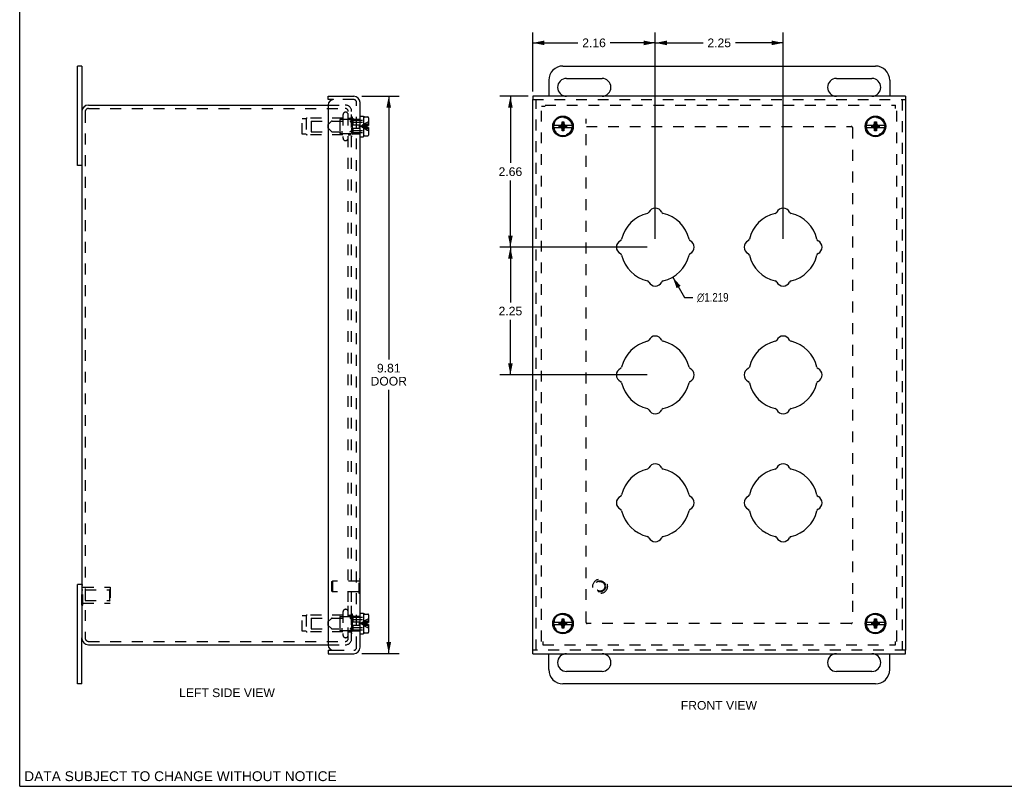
# Model space of a CAD drawing. Header units: inches. Extents: x 0 to 34.7, y 0 to 22.4.
# Tile 1 of 3: x 0 to 17.3, y 0 to 13.5. Entities that reach past the tile are written whole.
import ezdxf

# ---------------------------------------------------------------- set-up
doc = ezdxf.new("R2010")
doc.units = ezdxf.units.IN
doc.header["$LTSCALE"] = 1.906116
doc.header["$MEASUREMENT"] = 0
doc.linetypes.add('HIDDEN', pattern=[0.2, 0.1, -0.1])
doc.layers.get('0').update_dxf_attribs({"linetype": 'CONTINUOUS'})
for name, color, linetype in [('DEFAULT_2', 8, 'HIDDEN'), ('DIMENSIONS', 7, 'CONTINUOUS'), ('DOOR_ASSEMBLY', 7, 'CONTINUOUS')]:
    doc.layers.add(name, color=color, linetype=linetype)
doc.styles.get("Standard").update_dxf_attribs({"font": 'arial.ttf'})
doc.styles.add('TEXTSTYLE_1', font='gdt', dxfattribs={"width": 0.8})
doc.dimstyles.new('DIMSTYLE_1', dxfattribs={"dimtxt": 0.152897, "dimasz": 0.203863, "dimexe": 0.09, "dimexo": 0.07, "dimgap": 0.09, "dimtad": 0, "dimtih": 1, "dimtoh": 1, "dimdec": 3, "dimzin": 4, "dimdsep": 46, "dimtxsty": 'Standard', "dimblk": '_FILLED', "dimblk1": '_FILLED', "dimblk2": '_FILLED', "dimcen": 0.09, "dimadec": 3, "dimazin": 1, "dimtfac": 1, "dimtdec": 3, "dimtofl": 0, "dimtmove": 0, "dimatfit": 1, "dimldrblk": '_FILLED', "dimfxl": 0, "dimtolj": 1, "dimtzin": 4, "dimarcsym": 0})
doc.dimstyles.new('DIMSTYLE_2', dxfattribs={"dimtxt": 0.152897, "dimasz": 0.203863, "dimexe": 0.09, "dimexo": 0.07, "dimgap": 0.0375, "dimtad": 0, "dimtih": 1, "dimtoh": 1, "dimzin": 4, "dimdsep": 46, "dimtxsty": 'Standard', "dimblk": '_FILLED', "dimblk1": '_FILLED', "dimblk2": '_FILLED', "dimcen": 0.09, "dimazin": 1, "dimtfac": 1, "dimtdec": 3, "dimtofl": 0, "dimtmove": 0, "dimatfit": 3, "dimldrblk": '_FILLED', "dimfxl": 0, "dimtolj": 1, "dimtzin": 4, "dimarcsym": 0})

# ---------------------------------------------------------------- blocks, each defined once
blk = doc.blocks.new('_FILLED')
at = {"color": 0, "linetype": 'ByBlock'}
blk.add_solid([(0, 0), (-1, 0.2), (-1, -0.2)], dxfattribs=at)
blk = doc.blocks.new('*D1')
at = {"layer": 'DIMENSIONS', "color": 2, "linetype": 'Continuous'}
for p, q in [((11.493, 8.964), (11.702, 8.607)), ((11.702, 8.607), (11.845, 8.607))]:
    blk.add_line(p, q, dxfattribs=at)
at = {"layer": 'DIMENSIONS', "color": 2, "linetype": 'Continuous', "xscale": 0.2038626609, "yscale": 0.2038626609, "zscale": 0.2038626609, "rotation": 120.2599769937}
blk.add_blockref('_FILLED', (11.493, 8.964), dxfattribs=at)
at = {"layer": 'DIMENSIONS', "color": 2, "linetype": 'Continuous', "insert": (11.921, 8.683), "char_height": 0.1529, "width": 0.73815, "attachment_point": 1, "line_spacing_factor": 0.9, "style": 'TEXTSTYLE_1'}
blk.add_mtext('{\\fgdt;n}\\fArial;1.219', dxfattribs=at)
blk = doc.blocks.new('*D2')
at = {"layer": 'DIMENSIONS', "color": 2, "linetype": 'Continuous'}
for p, q in [((6.021, 12.147), (6.678, 12.147)), ((6.495, 12.147), (6.495, 7.514)), ((6.495, 2.335), (6.495, 6.979)), ((6.021, 2.335), (6.678, 2.335))]:
    blk.add_line(p, q, dxfattribs=at)
at = {"layer": 'DIMENSIONS', "color": 2, "linetype": 'Continuous', "xscale": 0.2038626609, "yscale": 0.2038626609, "zscale": 0.2038626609}
for p, rotation in [((6.495, 12.147), 90), ((6.495, 2.335), 270)]:
    blk.add_blockref('_FILLED', p, dxfattribs=dict(at, rotation=rotation))
at = {"layer": 'DIMENSIONS', "color": 2, "linetype": 'Continuous', "insert": (6.495, 7.437), "char_height": 0.1529, "width": 0.64001, "attachment_point": 2, "line_spacing_factor": 0.9}
blk.add_mtext('9.81\\PDOOR', dxfattribs=at)
blk = doc.blocks.new('*D13')
at = {"layer": 'DIMENSIONS', "color": 2, "linetype": 'Continuous'}
for p, q in [((8.947, 12.147), (8.452, 12.147)), ((8.636, 12.147), (8.636, 10.972)), ((8.636, 9.491), (8.636, 10.666)), ((11.043, 9.491), (8.452, 9.491))]:
    blk.add_line(p, q, dxfattribs=at)
at = {"layer": 'DIMENSIONS', "color": 2, "linetype": 'Continuous', "xscale": 0.2038626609, "yscale": 0.2038626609, "zscale": 0.2038626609}
for p, rotation in [((8.636, 12.147), 90), ((8.636, 9.491), 270)]:
    blk.add_blockref('_FILLED', p, dxfattribs=dict(at, rotation=rotation))
at = {"layer": 'DIMENSIONS', "color": 2, "linetype": 'Continuous', "insert": (8.636, 10.895), "char_height": 0.1529, "width": 0.41549, "attachment_point": 2, "line_spacing_factor": 0.9}
blk.add_mtext('2.66', dxfattribs=at)
blk = doc.blocks.new('*D14')
at = {"layer": 'DIMENSIONS', "color": 2, "linetype": 'Continuous'}
for p, q in [((9.03, 12.23), (9.03, 13.27)), ((11.186, 9.634), (11.186, 13.27)), ((9.03, 13.086), (9.824, 13.086)), ((11.186, 13.086), (10.392, 13.086))]:
    blk.add_line(p, q, dxfattribs=at)
at = {"layer": 'DIMENSIONS', "color": 2, "linetype": 'Continuous', "xscale": 0.2038626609, "yscale": 0.2038626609, "zscale": 0.2038626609, "rotation": 180}
blk.add_blockref('_FILLED', (9.03, 13.086), dxfattribs=at)
at = {"layer": 'DIMENSIONS', "color": 2, "linetype": 'Continuous', "xscale": 0.2038626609, "yscale": 0.2038626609, "zscale": 0.2038626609}
blk.add_blockref('_FILLED', (11.186, 13.086), dxfattribs=at)
at = {"layer": 'DIMENSIONS', "color": 2, "linetype": 'Continuous', "insert": (10.108, 13.163), "char_height": 0.1529, "width": 0.41549, "attachment_point": 2, "line_spacing_factor": 0.9}
blk.add_mtext('2.16', dxfattribs=at)
blk = doc.blocks.new('*D15')
at = {"layer": 'DIMENSIONS', "color": 2, "linetype": 'Continuous'}
for p, q in [((11.186, 9.634), (11.186, 13.27)), ((13.436, 9.634), (13.436, 13.27)), ((11.186, 13.086), (12.027, 13.086)), ((13.436, 13.086), (12.595, 13.086))]:
    blk.add_line(p, q, dxfattribs=at)
at = {"layer": 'DIMENSIONS', "color": 2, "linetype": 'Continuous', "xscale": 0.2038626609, "yscale": 0.2038626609, "zscale": 0.2038626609, "rotation": 180}
blk.add_blockref('_FILLED', (11.186, 13.086), dxfattribs=at)
at = {"layer": 'DIMENSIONS', "color": 2, "linetype": 'Continuous', "xscale": 0.2038626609, "yscale": 0.2038626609, "zscale": 0.2038626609}
blk.add_blockref('_FILLED', (13.436, 13.086), dxfattribs=at)
at = {"layer": 'DIMENSIONS', "color": 2, "linetype": 'Continuous', "insert": (12.311, 13.163), "char_height": 0.1529, "width": 0.41549, "attachment_point": 2, "line_spacing_factor": 0.9}
blk.add_mtext('2.25', dxfattribs=at)
blk = doc.blocks.new('*D16')
at = {"layer": 'DIMENSIONS', "color": 2, "linetype": 'Continuous'}
for p, q in [((11.043, 9.491), (8.452, 9.491)), ((8.636, 9.491), (8.636, 8.519)), ((8.636, 7.241), (8.636, 8.213)), ((11.043, 7.241), (8.452, 7.241))]:
    blk.add_line(p, q, dxfattribs=at)
at = {"layer": 'DIMENSIONS', "color": 2, "linetype": 'Continuous', "xscale": 0.2038626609, "yscale": 0.2038626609, "zscale": 0.2038626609}
for p, rotation in [((8.636, 9.491), 90), ((8.636, 7.241), 270)]:
    blk.add_blockref('_FILLED', p, dxfattribs=dict(at, rotation=rotation))
at = {"layer": 'DIMENSIONS', "color": 2, "linetype": 'Continuous', "insert": (8.636, 8.442), "char_height": 0.1529, "width": 0.41549, "attachment_point": 2, "line_spacing_factor": 0.9}
blk.add_mtext('2.25', dxfattribs=at)

msp = doc.modelspace()

# ---------------------------------------------------------------- linework, layer by layer
at = {"color": 7, "linetype": 'Continuous'}
for p, q in [((0, 0), (0, 22.4249)), ((1.0924, 12.6783), (1.0174, 12.6783)), ((1.0924, 12.6783), (1.0924, 11.8708)), ((9.5609, 12.6783), (15.0609, 12.6783)), ((9.3109, 12.4283), (9.3109, 12.1471)), ((9.6234, 12.4596), (10.2484, 12.4596)), ((14.3734, 12.4596), (14.9984, 12.4596)), ((15.3109, 12.4283), (15.3109, 12.1471)), ((10.2484, 12.1471), (9.6234, 12.1471)), ((14.9984, 12.1471), (14.3734, 12.1471)), ((1.0924, 10.9283), (1.0174, 10.9283)), ((1.0924, 3.5533), (1.0174, 3.5533)), ((1.0924, 1.8033), (1.0924, 2.6108)), ((9.3109, 2.0533), (9.3109, 2.3346)), ((9.6234, 2.3346), (10.2484, 2.3346)), ((14.3734, 2.3346), (14.9984, 2.3346)), ((15.3109, 2.0533), (15.3109, 2.3346)), ((10.2484, 2.0221), (9.6234, 2.0221)), ((14.9984, 2.0221), (14.3734, 2.0221)), ((1.0924, 1.8033), (1.0174, 1.8033)), ((15.0609, 1.8033), (9.5609, 1.8033)), ((0, 0), (34.6567, 0))]:
    msp.add_line(p, q, dxfattribs=at)
at = {"color": 3, "linetype": 'Continuous'}
for p, q in [((1.0174, 10.9283), (1.0174, 12.6783)), ((1.2124, 11.9908), (5.4304, 11.9908)), ((1.0924, 11.8708), (1.0924, 2.6108)), ((1.0174, 1.8033), (1.0174, 3.5533)), ((1.2124, 2.4908), (5.4304, 2.4908))]:
    msp.add_line(p, q, dxfattribs=at)
at = {"color": 7, "linetype": 'Continuous'}
for centre, radius, start, end in [((9.5609, 12.4283), 0.25, 90, 180), ((15.0609, 12.4283), 0.25, 0, 90), ((9.6234, 12.3033), 0.1562, 90, 270), ((10.2484, 12.3033), 0.1562, 270, 90), ((14.3734, 12.3033), 0.1562, 90, 270), ((14.9984, 12.3033), 0.1562, 270, 90), ((9.6234, 2.1783), 0.1562, 90, 270), ((10.2484, 2.1783), 0.1562, 270, 90), ((14.3734, 2.1783), 0.1562, 90, 270), ((14.9984, 2.1783), 0.1562, 270, 90), ((9.5609, 2.0533), 0.25, 180, 270), ((15.0609, 2.0533), 0.25, 270, 360)]:
    msp.add_arc(centre, radius, start, end, dxfattribs=at)
at = {"color": 3, "linetype": 'Continuous'}
for centre, start, end in [((1.2124, 11.8708), 90, 180), ((1.2124, 2.6108), 180, 270)]:
    msp.add_arc(centre, 0.12, start, end, dxfattribs=at)
at = {"layer": 'DEFAULT_2', "color": 8, "linetype": 'HIDDEN'}
for p, q in [((5.4304, 11.9908), (5.7274, 11.9908)), ((9.1859, 2.5508), (9.1859, 11.9688)), ((9.2459, 11.9688), (9.1859, 11.9688)), ((9.2459, 11.9908), (15.4139, 11.9908)), ((15.4139, 11.9308), (15.4139, 11.9908)), ((1.1524, 11.8708), (1.1524, 2.6108)), ((1.2124, 11.9308), (5.7274, 11.9308)), ((5.6899, 11.8196), (5.6899, 11.4121)), ((5.7824, 3.2471), (5.7824, 11.8788)), ((5.8344, 11.7858), (5.8344, 11.4458)), ((5.8344, 11.7858), (5.8524, 11.7858)), ((5.8424, 3.2471), (5.8424, 11.8788)), ((5.8524, 11.7858), (5.8524, 11.4458)), ((15.4359, 2.5508), (15.4359, 11.9308)), ((4.9699, 11.4808), (4.9699, 11.7508)), ((5.0389, 11.7508), (4.9699, 11.7508)), ((5.0389, 11.7508), (5.0389, 11.4808)), ((5.6899, 11.7618), (5.0567, 11.7618)), ((5.1324, 11.7108), (5.1324, 11.5208)), ((5.1324, 11.7108), (5.6324, 11.7108)), ((5.6324, 11.7308), (5.6324, 11.5008)), ((5.6424, 11.7408), (5.8524, 11.7408)), ((5.7824, 11.7618), (5.8244, 11.7618)), ((9.9671, 3.2801), (9.9671, 11.7518)), ((9.9751, 11.6158), (14.6346, 11.6158)), ((5.0389, 11.4808), (4.9699, 11.4808)), ((5.6899, 11.4698), (5.0567, 11.4698)), ((5.1324, 11.5208), (5.6324, 11.5208)), ((5.6424, 11.4908), (5.8524, 11.4908)), ((5.7824, 11.4698), (5.8244, 11.4698)), ((5.8344, 11.4458), (5.8524, 11.4458)), ((14.6546, 11.5958), (14.6546, 11.2196)), ((14.6546, 11.2016), (14.6546, 3.2801)), ((1.092, 3.546), (1.113, 3.546)), ((1.092, 3.1857), (1.092, 3.546)), ((1.113, 3.1857), (1.113, 3.546)), ((1.113, 3.5058), (1.592, 3.5058)), ((1.582, 3.4608), (1.592, 3.4708)), ((1.592, 3.5058), (1.592, 3.2258)), ((1.092, 3.4559), (1.113, 3.4559)), ((1.1545, 3.4608), (1.582, 3.4608)), ((1.1545, 3.4608), (1.1545, 3.2708)), ((1.582, 3.4608), (1.582, 3.2708)), ((1.092, 3.2758), (1.113, 3.2758)), ((1.092, 3.1857), (1.113, 3.1857)), ((1.113, 3.2258), (1.592, 3.2258)), ((1.1545, 3.2708), (1.582, 3.2708)), ((1.582, 3.2708), (1.592, 3.2608)), ((5.7824, 2.6028), (5.7824, 3.2469)), ((5.8424, 2.6028), (5.8424, 3.2469)), ((9.9671, 2.8858), (9.9671, 3.2621)), ((14.6546, 3.2641), (14.6546, 2.8858)), ((5.0389, 3.0008), (4.9699, 3.0008)), ((4.9699, 2.7308), (4.9699, 3.0008)), ((5.0389, 3.0008), (5.0389, 2.7308)), ((5.6899, 3.0118), (5.0567, 3.0118)), ((5.1324, 2.9608), (5.6324, 2.9608)), ((5.1324, 2.9608), (5.1324, 2.7708)), ((5.6324, 2.9808), (5.6324, 2.7508)), ((5.6424, 2.9908), (5.8524, 2.9908)), ((5.6899, 3.0696), (5.6899, 2.6621)), ((5.7824, 3.0118), (5.8244, 3.0118)), ((5.8344, 3.0358), (5.8524, 3.0358)), ((5.8344, 3.0358), (5.8344, 2.6958)), ((5.8524, 3.0358), (5.8524, 2.6958)), ((14.6346, 2.8658), (9.9871, 2.8658)), ((5.0389, 2.7308), (4.9699, 2.7308)), ((5.6899, 2.7198), (5.0567, 2.7198)), ((5.1324, 2.7708), (5.6324, 2.7708)), ((5.6424, 2.7408), (5.8524, 2.7408)), ((5.7824, 2.7198), (5.8244, 2.7198)), ((5.8344, 2.6958), (5.8524, 2.6958)), ((1.2124, 2.5508), (5.7274, 2.5508)), ((5.4304, 2.4908), (5.7304, 2.4908)), ((5.7274, 2.5508), (5.7304, 2.5508)), ((9.2079, 2.5508), (9.2079, 2.4908)), ((9.2079, 2.4908), (15.4139, 2.4908)), ((15.4139, 2.4908), (15.4139, 2.5508))]:
    msp.add_line(p, q, dxfattribs=at)
for centre in [(9.5609, 11.6158), (15.0609, 11.6158), (9.5609, 2.8658), (15.0609, 2.8658)]:
    msp.add_circle(centre, 0.1585, dxfattribs=at)
for centre, radius, start, end in [((5.7304, 11.8788), 0.112, 0, 90), ((1.2124, 11.8708), 0.06, 90, 180), ((5.7361, 11.8196), 0.0462, 0, 180), ((5.7304, 11.8788), 0.052, 0, 90), ((5.0567, 11.7418), 0.02, 90, 153.25632), ((5.6424, 11.7308), 0.01, 90, 180.00003), ((5.8244, 11.7718), 0.01, 270, 359.99996), ((14.6346, 11.5958), 0.02, 0, 90), ((5.0567, 11.4898), 0.02, 206.74368, 270), ((5.6424, 11.5008), 0.01, 179.99997, 270), ((5.8244, 11.4598), 0.01, 0.00004, 90), ((5.7361, 11.4121), 0.0462, 180, 360), ((5.0567, 2.9918), 0.02, 90, 153.25632), ((5.6424, 2.9808), 0.01, 90, 180.00003), ((5.7361, 3.0696), 0.0462, 0, 180), ((5.8244, 3.0218), 0.01, 270, 359.99996), ((9.9871, 2.8858), 0.02, 180, 270), ((14.6346, 2.8858), 0.02, 270, 360), ((1.2124, 2.6108), 0.06, 180, 270), ((5.0567, 2.7398), 0.02, 206.74368, 270), ((5.6424, 2.7508), 0.01, 179.99997, 270), ((5.7361, 2.6621), 0.0462, 180, 360), ((5.7304, 2.6028), 0.112, 270, 360), ((5.7304, 2.6028), 0.052, 270, 360), ((5.8244, 2.7098), 0.01, 0.00004, 90)]:
    msp.add_arc(centre, radius, start, end, dxfattribs=at)
at = {"layer": 'DOOR_ASSEMBLY', "color": 7, "linetype": 'Continuous'}
for p, q in [((5.4304, 12.0871), (5.4304, 12.1471)), ((9.0296, 12.1471), (9.0296, 12.0871)), ((15.5921, 12.1471), (15.5921, 12.0871)), ((5.5204, 12.0871), (5.4304, 12.0871)), ((5.9904, 11.7968), (6.0529, 11.7968)), ((6.0529, 11.7968), (6.0529, 11.4348)), ((6.0529, 11.6888), (6.0579, 11.6888)), ((6.0579, 11.4638), (6.0579, 11.7678)), ((6.0729, 11.7828), (6.1259, 11.7828)), ((6.1079, 11.6323), (6.1079, 11.5993)), ((6.1079, 11.6323), (6.1409, 11.6323)), ((6.1409, 11.7678), (6.1409, 11.6323)), ((9.5283, 11.6323), (9.3947, 11.6323)), ((9.4961, 11.6025), (9.4961, 11.6292)), ((9.4961, 11.6292), (9.6256, 11.6025)), ((9.4961, 11.6292), (9.5228, 11.6292)), ((9.4961, 11.6025), (9.6256, 11.6292)), ((9.5139, 11.6323), (9.5332, 11.6435)), ((9.5228, 11.6292), (9.5283, 11.6323)), ((9.5228, 11.6025), (9.5989, 11.6292)), ((9.5228, 11.6292), (9.5989, 11.6025)), ((9.5332, 11.6435), (9.5444, 11.6628)), ((9.5332, 11.5882), (9.5885, 11.6435)), ((9.5885, 11.5882), (9.5332, 11.6435)), ((9.5444, 11.5358), (9.5774, 11.6958)), ((9.5444, 11.6628), (9.5444, 11.6958)), ((9.5774, 11.5358), (9.5444, 11.6958)), ((9.5444, 11.6958), (9.5774, 11.6958)), ((9.5444, 11.5688), (9.5774, 11.6628)), ((9.5774, 11.5688), (9.5444, 11.6628)), ((9.5774, 11.6958), (9.5774, 11.6628)), ((9.5774, 11.6628), (9.5885, 11.6435)), ((9.5885, 11.6435), (9.6079, 11.6323)), ((9.5934, 11.6323), (9.5989, 11.6292)), ((9.727, 11.6323), (9.5934, 11.6323)), ((9.5989, 11.6292), (9.6256, 11.6292)), ((9.6256, 11.6292), (9.6256, 11.6025)), ((15.0283, 11.6323), (14.8947, 11.6323)), ((14.9961, 11.6025), (14.9961, 11.6292)), ((14.9961, 11.6025), (15.1256, 11.6292)), ((14.9961, 11.6292), (15.0228, 11.6292)), ((14.9961, 11.6292), (15.1256, 11.6025)), ((15.0139, 11.6323), (15.0332, 11.6435)), ((15.0228, 11.6292), (15.0283, 11.6323)), ((15.0228, 11.6025), (15.0989, 11.6292)), ((15.0228, 11.6292), (15.0989, 11.6025)), ((15.0332, 11.6435), (15.0444, 11.6628)), ((15.0332, 11.5882), (15.0885, 11.6435)), ((15.0332, 11.6435), (15.0885, 11.5882)), ((15.0444, 11.5358), (15.0774, 11.6958)), ((15.0444, 11.6628), (15.0444, 11.6958)), ((15.0774, 11.5358), (15.0444, 11.6958)), ((15.0444, 11.6958), (15.0774, 11.6958)), ((15.0444, 11.5688), (15.0774, 11.6628)), ((15.0774, 11.5688), (15.0444, 11.6628)), ((15.0774, 11.6958), (15.0774, 11.6628)), ((15.0774, 11.6628), (15.0885, 11.6435)), ((15.0885, 11.6435), (15.1079, 11.6323)), ((15.227, 11.6323), (15.0934, 11.6323)), ((15.0934, 11.6323), (15.0989, 11.6292)), ((15.0989, 11.6292), (15.1256, 11.6292)), ((15.1256, 11.6292), (15.1256, 11.6025)), ((6.0529, 11.5428), (6.0579, 11.5428)), ((6.0729, 11.4488), (6.1259, 11.4488)), ((6.1079, 11.5993), (6.1409, 11.5993)), ((6.1409, 11.5993), (6.1409, 11.4638)), ((9.3947, 11.5993), (9.5283, 11.5993)), ((9.5228, 11.6025), (9.4961, 11.6025)), ((9.5332, 11.5882), (9.5139, 11.5993)), ((9.5283, 11.5993), (9.5228, 11.6025)), ((9.5444, 11.5688), (9.5332, 11.5882)), ((9.5444, 11.5358), (9.5444, 11.5688)), ((9.5774, 11.5358), (9.5444, 11.5358)), ((9.5885, 11.5882), (9.5774, 11.5688)), ((9.5774, 11.5688), (9.5774, 11.5358)), ((9.6079, 11.5993), (9.5885, 11.5882)), ((9.5989, 11.6025), (9.5934, 11.5993)), ((9.5934, 11.5993), (9.727, 11.5993)), ((9.6256, 11.6025), (9.5989, 11.6025)), ((14.8947, 11.5993), (15.0283, 11.5993)), ((15.0228, 11.6025), (14.9961, 11.6025)), ((15.0332, 11.5882), (15.0139, 11.5993)), ((15.0283, 11.5993), (15.0228, 11.6025)), ((15.0444, 11.5688), (15.0332, 11.5882)), ((15.0444, 11.5358), (15.0444, 11.5688)), ((15.0774, 11.5358), (15.0444, 11.5358)), ((15.0885, 11.5882), (15.0774, 11.5688)), ((15.0774, 11.5688), (15.0774, 11.5358)), ((15.1079, 11.5993), (15.0885, 11.5882)), ((15.0989, 11.6025), (15.0934, 11.5993)), ((15.0934, 11.5993), (15.227, 11.5993)), ((15.1256, 11.6025), (15.0989, 11.6025)), ((5.9904, 11.4348), (6.0529, 11.4348)), ((5.9944, 3.6476), (5.9904, 3.6476)), ((5.9944, 3.3916), (5.9944, 3.6476)), ((5.9944, 3.3916), (5.9904, 3.3916)), ((5.9904, 3.0468), (6.0529, 3.0468)), ((6.0529, 3.0468), (6.0529, 2.6848)), ((6.0579, 2.7138), (6.0579, 3.0178)), ((6.0729, 3.0328), (6.1259, 3.0328)), ((6.1409, 3.0178), (6.1409, 2.8823)), ((9.5444, 2.9458), (9.5774, 2.9458)), ((9.5774, 2.7858), (9.5444, 2.9458)), ((9.5444, 2.9128), (9.5444, 2.9458)), ((9.5444, 2.7858), (9.5774, 2.9458)), ((9.5774, 2.9458), (9.5774, 2.9128)), ((15.0444, 2.9458), (15.0774, 2.9458)), ((15.0774, 2.7858), (15.0444, 2.9458)), ((15.0444, 2.9128), (15.0444, 2.9458)), ((15.0444, 2.7858), (15.0774, 2.9458)), ((15.0774, 2.9458), (15.0774, 2.9128)), ((6.0529, 2.9388), (6.0579, 2.9388)), ((6.0529, 2.7928), (6.0579, 2.7928)), ((6.1079, 2.8823), (6.1409, 2.8823)), ((6.1079, 2.8823), (6.1079, 2.8493)), ((6.1079, 2.8493), (6.1409, 2.8493)), ((6.1409, 2.8493), (6.1409, 2.7138)), ((9.5283, 2.8823), (9.3947, 2.8823)), ((9.3947, 2.8493), (9.5283, 2.8493)), ((9.4961, 2.8792), (9.6256, 2.8525)), ((9.4961, 2.8792), (9.5228, 2.8792)), ((9.4961, 2.8525), (9.6256, 2.8792)), ((9.4961, 2.8525), (9.4961, 2.8792)), ((9.5228, 2.8525), (9.4961, 2.8525)), ((9.5139, 2.8823), (9.5332, 2.8935)), ((9.5332, 2.8382), (9.5139, 2.8493)), ((9.5228, 2.8792), (9.5283, 2.8823)), ((9.5228, 2.8792), (9.5989, 2.8525)), ((9.5228, 2.8525), (9.5989, 2.8792)), ((9.5283, 2.8493), (9.5228, 2.8525)), ((9.5332, 2.8935), (9.5444, 2.9128)), ((9.5332, 2.8935), (9.5885, 2.8382)), ((9.5332, 2.8382), (9.5885, 2.8935)), ((9.5444, 2.8188), (9.5332, 2.8382)), ((9.5774, 2.8188), (9.5444, 2.9128)), ((9.5444, 2.8188), (9.5774, 2.9128)), ((9.5444, 2.7858), (9.5444, 2.8188)), ((9.5774, 2.7858), (9.5444, 2.7858)), ((9.5774, 2.9128), (9.5885, 2.8935)), ((9.5885, 2.8382), (9.5774, 2.8188)), ((9.5774, 2.8188), (9.5774, 2.7858)), ((9.5885, 2.8935), (9.6079, 2.8823)), ((9.6079, 2.8493), (9.5885, 2.8382)), ((9.5934, 2.8823), (9.5989, 2.8792)), ((9.727, 2.8823), (9.5934, 2.8823)), ((9.5989, 2.8525), (9.5934, 2.8493)), ((9.5934, 2.8493), (9.727, 2.8493)), ((9.5989, 2.8792), (9.6256, 2.8792)), ((9.6256, 2.8525), (9.5989, 2.8525)), ((9.6256, 2.8792), (9.6256, 2.8525)), ((15.0283, 2.8823), (14.8947, 2.8823)), ((14.8947, 2.8493), (15.0283, 2.8493)), ((14.9961, 2.8525), (15.1256, 2.8792)), ((14.9961, 2.8792), (15.0228, 2.8792)), ((14.9961, 2.8792), (15.1256, 2.8525)), ((14.9961, 2.8525), (14.9961, 2.8792)), ((15.0228, 2.8525), (14.9961, 2.8525)), ((15.0139, 2.8823), (15.0332, 2.8935)), ((15.0332, 2.8382), (15.0139, 2.8493)), ((15.0228, 2.8792), (15.0283, 2.8823)), ((15.0228, 2.8792), (15.0989, 2.8525)), ((15.0228, 2.8525), (15.0989, 2.8792)), ((15.0283, 2.8493), (15.0228, 2.8525)), ((15.0332, 2.8935), (15.0444, 2.9128)), ((15.0332, 2.8935), (15.0885, 2.8382)), ((15.0332, 2.8382), (15.0885, 2.8935)), ((15.0444, 2.8188), (15.0332, 2.8382)), ((15.0774, 2.8188), (15.0444, 2.9128)), ((15.0444, 2.8188), (15.0774, 2.9128)), ((15.0444, 2.7858), (15.0444, 2.8188)), ((15.0774, 2.7858), (15.0444, 2.7858)), ((15.0774, 2.9128), (15.0885, 2.8935)), ((15.0885, 2.8382), (15.0774, 2.8188)), ((15.0774, 2.8188), (15.0774, 2.7858)), ((15.0885, 2.8935), (15.1079, 2.8823)), ((15.1079, 2.8493), (15.0885, 2.8382)), ((15.227, 2.8823), (15.0934, 2.8823)), ((15.0934, 2.8823), (15.0989, 2.8792)), ((15.0989, 2.8525), (15.0934, 2.8493)), ((15.0934, 2.8493), (15.227, 2.8493)), ((15.0989, 2.8792), (15.1256, 2.8792)), ((15.1256, 2.8525), (15.0989, 2.8525)), ((15.1256, 2.8792), (15.1256, 2.8525)), ((5.9904, 2.6848), (6.0529, 2.6848)), ((6.0729, 2.6988), (6.1259, 2.6988)), ((5.4304, 2.3946), (5.5204, 2.3946)), ((5.4304, 2.3946), (5.4304, 2.3346)), ((9.0296, 2.3346), (9.0296, 2.3946)), ((15.5921, 2.3346), (15.5921, 2.3946))]:
    msp.add_line(p, q, dxfattribs=at)
at = {"layer": 'DOOR_ASSEMBLY', "color": 3, "linetype": 'Continuous'}
for p, q in [((5.4304, 12.1471), (5.8784, 12.1471)), ((15.5921, 12.1471), (9.0296, 12.1471)), ((5.4304, 11.9971), (5.4304, 2.4846)), ((5.9904, 2.4466), (5.9904, 12.0351)), ((9.0296, 2.3946), (9.0296, 12.0871)), ((15.5921, 12.0871), (15.5921, 2.3946)), ((5.4304, 2.3346), (5.8784, 2.3346)), ((9.0296, 2.3346), (15.5921, 2.3346))]:
    msp.add_line(p, q, dxfattribs=at)
at = {"layer": 'DOOR_ASSEMBLY', "color": 8, "linetype": 'HIDDEN'}
for p, q in [((5.8784, 12.0871), (5.5204, 12.0871)), ((5.9304, 2.4466), (5.9304, 12.0351)), ((9.0296, 12.0871), (15.5921, 12.0871)), ((9.0896, 2.3946), (9.0896, 12.0871)), ((15.5321, 12.0871), (15.5321, 2.3946)), ((5.4309, 11.6488), (5.4875, 11.7054)), ((5.4309, 11.5828), (5.4309, 11.6488)), ((5.4981, 11.7098), (5.8117, 11.7098)), ((5.8345, 11.6932), (5.8223, 11.7054)), ((5.8429, 11.7363), (5.8654, 11.7588)), ((5.8429, 11.6458), (5.8429, 11.7363)), ((5.8429, 11.7258), (6.0529, 11.7258)), ((5.8429, 11.6458), (5.9729, 11.6458)), ((5.8451, 11.6888), (6.0529, 11.6888)), ((5.8654, 11.7588), (5.8654, 11.6458)), ((5.8654, 11.7458), (5.9904, 11.7458)), ((5.9729, 11.6458), (5.9729, 11.5858)), ((6.0723, 11.6252), (6.0549, 11.6231)), ((5.4309, 11.5828), (5.4875, 11.5262)), ((5.4981, 11.5218), (5.8117, 11.5218)), ((5.8345, 11.5384), (5.8223, 11.5262)), ((5.8429, 11.4953), (5.8429, 11.5858)), ((5.8429, 11.5858), (5.9729, 11.5858)), ((5.8429, 11.5058), (6.0529, 11.5058)), ((5.8429, 11.4953), (5.8654, 11.4728)), ((5.8451, 11.5428), (6.0529, 11.5428)), ((5.8654, 11.5858), (5.8654, 11.4728)), ((5.8654, 11.4858), (5.9904, 11.4858)), ((6.0723, 11.6064), (6.0549, 11.6086)), ((5.9904, 3.6476), (5.9764, 3.6476)), ((5.9764, 3.3916), (5.9764, 3.6476)), ((5.4944, 3.6036), (5.5044, 3.6136)), ((5.4944, 3.4356), (5.4944, 3.6036)), ((5.9764, 3.6136), (5.5044, 3.6136)), ((5.5044, 3.6136), (5.5044, 3.4256)), ((5.4944, 3.4356), (5.5044, 3.4256)), ((5.9764, 3.4256), (5.5044, 3.4256)), ((5.9904, 3.3916), (5.9764, 3.3916)), ((5.4309, 2.8988), (5.4875, 2.9554)), ((5.4981, 2.9598), (5.8117, 2.9598)), ((5.8345, 2.9432), (5.8223, 2.9554)), ((5.8429, 2.9863), (5.8654, 3.0088)), ((5.8429, 2.8958), (5.8429, 2.9863)), ((5.8429, 2.9758), (6.0529, 2.9758)), ((5.8654, 3.0088), (5.8654, 2.8958)), ((5.8654, 2.9958), (5.9904, 2.9958)), ((5.4309, 2.8328), (5.4309, 2.8988)), ((5.4309, 2.8328), (5.4875, 2.7762)), ((5.8345, 2.7884), (5.8223, 2.7762)), ((5.8429, 2.8958), (5.9729, 2.8958)), ((5.8429, 2.8358), (5.9729, 2.8358)), ((5.8429, 2.7453), (5.8429, 2.8358)), ((5.8451, 2.9388), (6.0529, 2.9388)), ((5.8451, 2.7928), (6.0529, 2.7928)), ((5.8654, 2.8358), (5.8654, 2.7228)), ((5.9729, 2.8958), (5.9729, 2.8358)), ((6.0723, 2.8752), (6.0549, 2.8731)), ((6.0723, 2.8564), (6.0549, 2.8586)), ((5.4981, 2.7718), (5.8117, 2.7718)), ((5.8429, 2.7558), (6.0529, 2.7558)), ((5.8429, 2.7453), (5.8654, 2.7228)), ((5.8654, 2.7358), (5.9904, 2.7358)), ((5.5204, 2.3946), (5.8784, 2.3946)), ((15.5921, 2.3946), (9.0296, 2.3946))]:
    msp.add_line(p, q, dxfattribs=at)
for points in [[(6.1409, 11.6628), (6.1171, 11.6565), (6.0937, 11.6496), (6.0707, 11.642), (6.0481, 11.6339), (6.0258, 11.6252), (6.0039, 11.6158)], [(6.0707, 11.6605), (6.0481, 11.6466), (6.0258, 11.6317), (6.0039, 11.6158)], [(6.1409, 11.6435), (6.1171, 11.6398), (6.0937, 11.6357), (6.0707, 11.6313), (6.0481, 11.6265), (6.0258, 11.6213), (6.0039, 11.6158)], [(6.0549, 11.6231), (6.0377, 11.6208), (6.0207, 11.6184), (6.0039, 11.6158)], [(6.0549, 11.6086), (6.0377, 11.6109), (6.0207, 11.6133), (6.0039, 11.6158)], [(6.1409, 11.5882), (6.1171, 11.5919), (6.0937, 11.5959), (6.0707, 11.6004), (6.0481, 11.6052), (6.0258, 11.6103), (6.0039, 11.6158)], [(6.0707, 11.5896), (6.0481, 11.5977), (6.0258, 11.6065), (6.0039, 11.6158)], [(6.0707, 11.5712), (6.0481, 11.585), (6.0258, 11.5999), (6.0039, 11.6158)], [(6.1409, 11.6958), (6.1171, 11.6851), (6.0937, 11.6733), (6.0707, 11.6605)], [(6.1079, 11.6292), (6.09, 11.6273), (6.0723, 11.6252)], [(6.1409, 11.5688), (6.1171, 11.5751), (6.0937, 11.5821), (6.0707, 11.5896)], [(6.1409, 11.5358), (6.1171, 11.5466), (6.0937, 11.5584), (6.0707, 11.5712)], [(6.1079, 11.6025), (6.09, 11.6044), (6.0723, 11.6064)], [(6.1409, 2.9458), (6.1171, 2.9351), (6.0937, 2.9233), (6.0707, 2.9105)], [(6.1409, 2.9128), (6.1171, 2.9065), (6.0937, 2.8996), (6.0707, 2.892), (6.0481, 2.8839), (6.0258, 2.8752), (6.0039, 2.8658)], [(6.0707, 2.9105), (6.0481, 2.8966), (6.0258, 2.8817), (6.0039, 2.8658)], [(6.1409, 2.8935), (6.1171, 2.8898), (6.0937, 2.8857), (6.0707, 2.8813), (6.0481, 2.8765), (6.0258, 2.8713), (6.0039, 2.8658)], [(6.0549, 2.8731), (6.0377, 2.8708), (6.0207, 2.8684), (6.0039, 2.8658)], [(6.0549, 2.8586), (6.0377, 2.8609), (6.0207, 2.8633), (6.0039, 2.8658)], [(6.1409, 2.8382), (6.1171, 2.8419), (6.0937, 2.8459), (6.0707, 2.8504), (6.0481, 2.8552), (6.0258, 2.8603), (6.0039, 2.8658)], [(6.1409, 2.8188), (6.1171, 2.8251), (6.0937, 2.8321), (6.0707, 2.8396), (6.0481, 2.8477), (6.0258, 2.8565), (6.0039, 2.8658)], [(6.0707, 2.8212), (6.0481, 2.835), (6.0258, 2.8499), (6.0039, 2.8658)], [(6.1409, 2.7858), (6.1171, 2.7966), (6.0937, 2.8084), (6.0707, 2.8212)], [(6.1079, 2.8792), (6.09, 2.8773), (6.0723, 2.8752)], [(6.1079, 2.8525), (6.09, 2.8544), (6.0723, 2.8564)]]:
    msp.add_lwpolyline(points, dxfattribs=at)
at = {"layer": 'DOOR_ASSEMBLY', "color": 7, "linetype": 'Continuous'}
for centre, radius in [((9.5609, 11.6158), 0.181), ((15.0609, 11.6158), 0.181), ((9.5609, 11.6158), 0.167), ((15.0609, 11.6158), 0.167), ((9.5609, 2.8658), 0.181), ((9.5609, 2.8658), 0.167), ((15.0609, 2.8658), 0.181), ((15.0609, 2.8658), 0.167)]:
    msp.add_circle(centre, radius, dxfattribs=at)
at = {"layer": 'DOOR_ASSEMBLY', "color": 8, "linetype": 'HIDDEN'}
for radius in [0.128, 0.0981, 0.094, 0.084]:
    msp.add_circle((10.2146, 3.5196), radius, dxfattribs=at)
at = {"layer": 'DOOR_ASSEMBLY', "color": 3, "linetype": 'Continuous'}
for centre, radius, start, end in [((5.8784, 12.0351), 0.112, 0, 90), ((5.5204, 11.9971), 0.09, 90, 180), ((11.1859, 9.4908), 0.6095, 103.19827, 166.80173), ((11.0376, 10.1232), 0.04, 283.19827, 333.99508), ((11.1859, 10.0508), 0.125, 26.00492, 153.99508), ((11.3342, 10.1232), 0.04, 206.00492, 256.80173), ((11.1859, 9.4908), 0.6095, 13.19827, 76.80173), ((13.4359, 9.4908), 0.6095, 103.19827, 166.80173), ((13.2876, 10.1232), 0.04, 283.19827, 333.99508), ((13.4359, 10.0508), 0.125, 26.00492, 153.99508), ((13.5842, 10.1232), 0.04, 206.00492, 256.80173), ((13.4359, 9.4908), 0.6095, 13.19827, 76.80173), ((10.6259, 9.4908), 0.125, 116.00492, 243.99508), ((10.5535, 9.6391), 0.04, 296.00492, 346.80173), ((11.8182, 9.6391), 0.04, 193.19827, 243.99508), ((11.7459, 9.4908), 0.125, 296.00492, 63.99508), ((12.8759, 9.4908), 0.125, 116.00492, 243.99508), ((12.8035, 9.6391), 0.04, 296.00492, 346.80173), ((14.0682, 9.6391), 0.04, 193.19827, 243.99508), ((13.9959, 9.4908), 0.125, 296.00492, 63.99508), ((10.5535, 9.3425), 0.04, 13.19827, 63.99508), ((11.8182, 9.3425), 0.04, 116.00492, 166.80173), ((12.8035, 9.3425), 0.04, 13.19827, 63.99508), ((14.0682, 9.3425), 0.04, 116.00492, 166.80173), ((11.1859, 9.4908), 0.6095, 193.19827, 256.80173), ((11.1859, 9.4908), 0.6095, 283.19827, 346.80173), ((13.4359, 9.4908), 0.6095, 193.19827, 256.80173), ((13.4359, 9.4908), 0.6095, 283.19827, 346.80173), ((11.0376, 8.8585), 0.04, 26.00492, 76.80173), ((11.1859, 8.9308), 0.125, 206.00492, 333.99508), ((11.3342, 8.8585), 0.04, 103.19827, 153.99508), ((13.2876, 8.8585), 0.04, 26.00492, 76.80173), ((13.4359, 8.9308), 0.125, 206.00492, 333.99508), ((13.5842, 8.8585), 0.04, 103.19827, 153.99508), ((11.1859, 7.2408), 0.6095, 103.19827, 166.80173), ((11.0376, 7.8732), 0.04, 283.19827, 333.99508), ((11.1859, 7.8008), 0.125, 26.00492, 153.99508), ((11.3342, 7.8732), 0.04, 206.00492, 256.80173), ((11.1859, 7.2408), 0.6095, 13.19827, 76.80173), ((13.4359, 7.2408), 0.6095, 103.19827, 166.80173), ((13.2876, 7.8732), 0.04, 283.19827, 333.99508), ((13.4359, 7.8008), 0.125, 26.00492, 153.99508), ((13.5842, 7.8732), 0.04, 206.00492, 256.80173), ((13.4359, 7.2408), 0.6095, 13.19827, 76.80173), ((10.6259, 7.2408), 0.125, 116.00492, 243.99508), ((10.5535, 7.3891), 0.04, 296.00492, 346.80173), ((11.8182, 7.3891), 0.04, 193.19827, 243.99508), ((11.7459, 7.2408), 0.125, 296.00492, 63.99508), ((12.8759, 7.2408), 0.125, 116.00492, 243.99508), ((12.8035, 7.3891), 0.04, 296.00492, 346.80173), ((14.0682, 7.3891), 0.04, 193.19827, 243.99508), ((13.9959, 7.2408), 0.125, 296.00492, 63.99508), ((10.5535, 7.0925), 0.04, 13.19827, 63.99508), ((11.8182, 7.0925), 0.04, 116.00492, 166.80173), ((12.8035, 7.0925), 0.04, 13.19827, 63.99508), ((14.0682, 7.0925), 0.04, 116.00492, 166.80173), ((11.1859, 7.2408), 0.6095, 193.19827, 256.80173), ((11.1859, 7.2408), 0.6095, 283.19827, 346.80173), ((13.4359, 7.2408), 0.6095, 193.19827, 256.80173), ((13.4359, 7.2408), 0.6095, 283.19827, 346.80173), ((11.0376, 6.6085), 0.04, 26.00492, 76.80173), ((11.1859, 6.6808), 0.125, 206.00492, 333.99508), ((11.3342, 6.6085), 0.04, 103.19827, 153.99508), ((13.2876, 6.6085), 0.04, 26.00492, 76.80173), ((13.4359, 6.6808), 0.125, 206.00492, 333.99508), ((13.5842, 6.6085), 0.04, 103.19827, 153.99508), ((11.1859, 4.9908), 0.6095, 103.19827, 166.80173), ((11.0376, 5.6232), 0.04, 283.19827, 333.99508), ((11.1859, 5.5508), 0.125, 26.00492, 153.99508), ((11.3342, 5.6232), 0.04, 206.00492, 256.80173), ((11.1859, 4.9908), 0.6095, 13.19827, 76.80173), ((13.4359, 4.9908), 0.6095, 103.19827, 166.80173), ((13.2876, 5.6232), 0.04, 283.19827, 333.99508), ((13.4359, 5.5508), 0.125, 26.00492, 153.99508), ((13.5842, 5.6232), 0.04, 206.00492, 256.80173), ((13.4359, 4.9908), 0.6095, 13.19827, 76.80173), ((10.6259, 4.9908), 0.125, 116.00492, 243.99508), ((10.5535, 5.1391), 0.04, 296.00492, 346.80173), ((11.8182, 5.1391), 0.04, 193.19827, 243.99508), ((11.7459, 4.9908), 0.125, 296.00492, 63.99508), ((12.8759, 4.9908), 0.125, 116.00492, 243.99508), ((12.8035, 5.1391), 0.04, 296.00492, 346.80173), ((14.0682, 5.1391), 0.04, 193.19827, 243.99508), ((13.9959, 4.9908), 0.125, 296.00492, 63.99508), ((10.5535, 4.8425), 0.04, 13.19827, 63.99508), ((11.8182, 4.8425), 0.04, 116.00492, 166.80173), ((12.8035, 4.8425), 0.04, 13.19827, 63.99508), ((14.0682, 4.8425), 0.04, 116.00492, 166.80173), ((11.1859, 4.9908), 0.6095, 193.19827, 256.80173), ((11.1859, 4.9908), 0.6095, 283.19827, 346.80173), ((13.4359, 4.9908), 0.6095, 193.19827, 256.80173), ((13.4359, 4.9908), 0.6095, 283.19827, 346.80173), ((11.0376, 4.3585), 0.04, 26.00492, 76.80173), ((11.1859, 4.4308), 0.125, 206.00492, 333.99508), ((11.3342, 4.3585), 0.04, 103.19827, 153.99508), ((13.2876, 4.3585), 0.04, 26.00492, 76.80173), ((13.4359, 4.4308), 0.125, 206.00492, 333.99508), ((13.5842, 4.3585), 0.04, 103.19827, 153.99508), ((5.5204, 2.4846), 0.09, 180, 270), ((5.8784, 2.4466), 0.112, 270, 360)]:
    msp.add_arc(centre, radius, start, end, dxfattribs=at)
at = {"layer": 'DOOR_ASSEMBLY', "color": 8, "linetype": 'HIDDEN'}
for centre, radius, start, end in [((5.8784, 12.0351), 0.052, 0, 90), ((5.4981, 11.6948), 0.015, 90, 135), ((5.8117, 11.6948), 0.015, 45.00006, 90), ((5.8451, 11.7038), 0.015, 225.00006, 270), ((5.4981, 11.5368), 0.015, 225, 270), ((5.8117, 11.5368), 0.015, 270, 314.99994), ((5.8451, 11.5278), 0.015, 90, 134.99994), ((5.4981, 2.9448), 0.015, 90, 135), ((5.8117, 2.9448), 0.015, 45.00006, 90), ((5.4981, 2.7868), 0.015, 225, 270), ((5.8117, 2.7868), 0.015, 270, 314.99994), ((5.8451, 2.9538), 0.015, 225.00006, 270), ((5.8451, 2.7778), 0.015, 90, 134.99994), ((5.8784, 2.4466), 0.052, 270, 360)]:
    msp.add_arc(centre, radius, start, end, dxfattribs=at)
at = {"layer": 'DOOR_ASSEMBLY', "color": 7, "linetype": 'Continuous'}
for centre, start, end in [((6.0729, 11.7678), 90, 180), ((6.1259, 11.7678), 0, 90), ((6.0729, 11.4638), 180, 270), ((6.1259, 11.4638), 270, 360), ((6.0729, 3.0178), 90, 180), ((6.1259, 3.0178), 0, 90), ((6.0729, 2.7138), 180, 270), ((6.1259, 2.7138), 270, 360)]:
    msp.add_arc(centre, 0.015, start, end, dxfattribs=at)

# ---------------------------------------------------------------- texts
at = {"layer": 'DIMENSIONS', "color": 2, "linetype": 'Continuous', "attachment_point": 2, "line_spacing_factor": 0.9}
for s, insert, char_height, width in [('LEFT SIDE VIEW', (3.6484, 1.7233), 0.152897, 1.681299), ('FRONT VIEW', (12.3056, 1.5013), 0.1529, 1.337991), ('DATA SUBJECT TO CHANGE WITHOUT NOTICE', (2.8294, 0.2648), 0.173283, 5.489665)]:
    msp.add_mtext(s, dxfattribs=dict(at, insert=insert, char_height=char_height, width=width))

# ---------------------------------------------------------------- dimensions: what is measured, and where the dimension line sits
at = {"layer": 'DIMENSIONS', "color": 2, "linetype": 'Continuous'}
for base, p1, p2, picture, middle in [((11.1859, 13.0865), (9.0296, 12.1598), (11.1859, 9.5635), '*D14', (10.1058, 13.0856)), ((13.4359, 13.0865), (11.1859, 9.5635), (13.4359, 9.5635), '*D15', (12.3095, 13.0856))]:
    dim = msp.add_linear_dim(base=base, p1=p1, p2=p2, dimstyle='DIMSTYLE_2', dxfattribs=at)
    dim.commit()
    dim.dimension.update_dxf_attribs({"geometry": picture, "text_midpoint": middle, "dimtype": 160})
dim = msp.add_linear_dim(base=(6.4946, 2.3346), p1=(5.9511, 12.1471), p2=(5.9511, 2.3346), angle=270, text='<>\\PDOOR', dimstyle='DIMSTYLE_2', dxfattribs=at)
dim.commit()
dim.dimension.update_dxf_attribs({"geometry": '*D2', "text_midpoint": (6.4946, 7.2461), "dimtype": 160})
for base, p1, p2, picture, middle in [((8.6355, 9.4908), (9.0169, 12.1471), (11.1132, 9.4908), '*D13', (8.6336, 10.8181)), ((8.6355, 7.2408), (11.1132, 9.4908), (11.1132, 7.2408), '*D16', (8.6342, 8.365))]:
    dim = msp.add_linear_dim(base=base, p1=p1, p2=p2, angle=270, dimstyle='DIMSTYLE_2', dxfattribs=at)
    dim.commit()
    dim.dimension.update_dxf_attribs({"geometry": picture, "text_midpoint": middle, "dimtype": 160})
dim = msp.add_diameter_dim_2p(p1=(11.493, 8.9644), p2=(10.8787, 10.0173), text='%%c<>', dimstyle='DIMSTYLE_1', override={"dimpost": '<>'}, dxfattribs=at)
dim.commit()
dim.dimension.update_dxf_attribs({"geometry": '*D1', "text_midpoint": (12.2901, 8.6065), "dimtype": 163})

doc.saveas('drawing.dxf')
